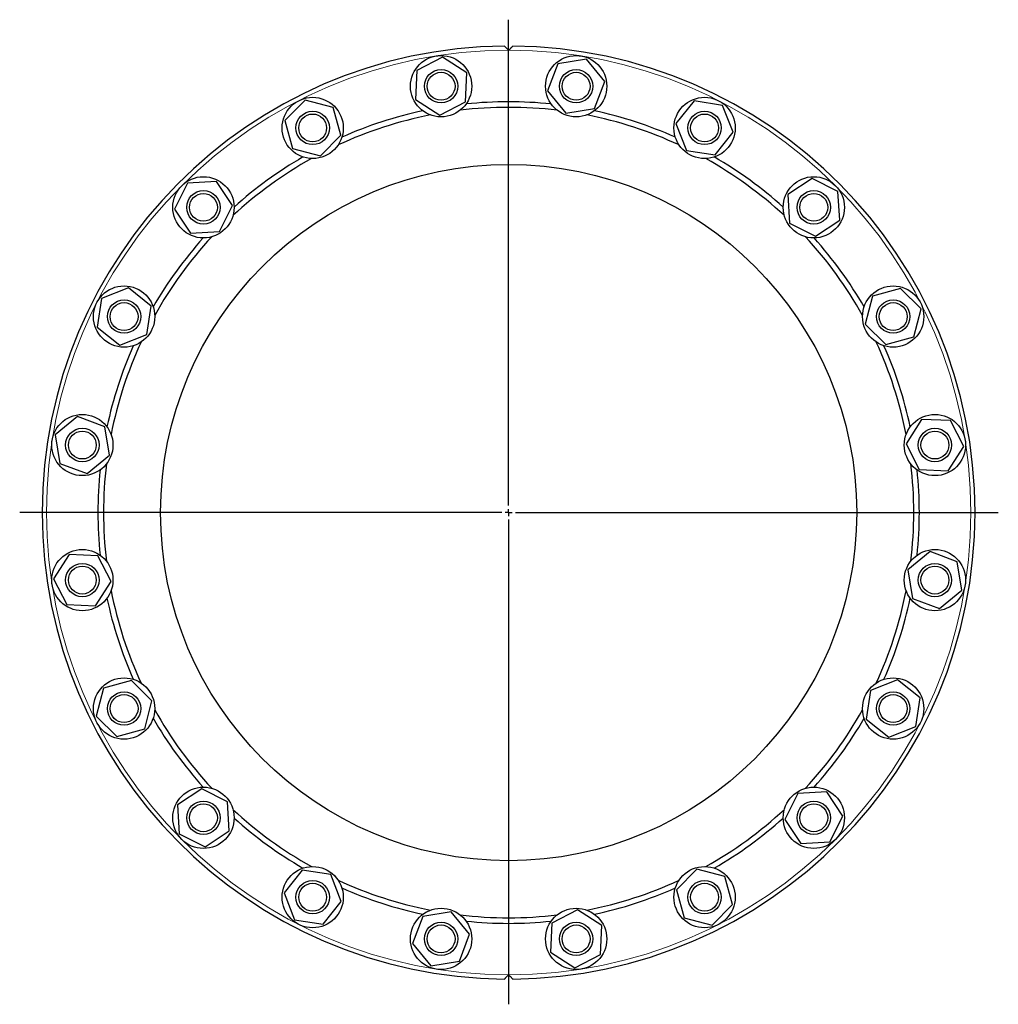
# Model space of a CAD drawing. Header units: millimetres. Extents: x 68 to 1271, y 35 to 1176.
# Tile 2 of 3: x 68 to 771, y 469 to 1176. Entities that reach past the tile are written whole.
import ezdxf

# ---------------------------------------------------------------- set-up
doc = ezdxf.new("R2010")
doc.units = ezdxf.units.MM
doc.layers.add('FORMAT', color=7, linetype='Continuous')

# ---------------------------------------------------------------- blocks, each defined once
blk = doc.blocks.new('SW_CENTERMARKSYMBOL_0')
at = {"layer": 'FORMAT', "color": 0}
for p, q in [((0, 5), (0, 353.95)), ((-5, 0), (-351.19, 0)), ((0, 0), (-2.5, 0)), ((0, 0), (0, 2.5)), ((0, 0), (0, -2.5)), ((0, 0), (2.5, 0)), ((5, 0), (351.72, 0)), ((0, -5), (0, -353.15))]:
    blk.add_line(p, q, dxfattribs=at)

msp = doc.modelspace()

# ---------------------------------------------------------------- linework, layer by layer
at = {"color": 7, "linetype": 'Continuous', "lineweight": 25}
for p, q in [((371.44, 1148.99), (352.98, 1139.43)), ((388.94, 1137.78), (371.44, 1148.99)), ((474.8, 1147.68), (454.29, 1144.29)), ((487.98, 1131.61), (474.8, 1147.68)), ((352.98, 1139.43), (352.03, 1118.67)), ((454.29, 1144.29), (446.97, 1124.84)), ((387.99, 1117.02), (388.94, 1137.78)), ((480.66, 1112.16), (487.98, 1131.61)), ((446.97, 1124.84), (460.15, 1108.77)), ((272.73, 1118.29), (258.13, 1103.5)), ((292.84, 1113.04), (272.73, 1118.29)), ((352.03, 1118.67), (369.53, 1107.46)), ((552.14, 1117.61), (539.17, 1101.37)), ((572.69, 1114.49), (552.14, 1117.61)), ((298.35, 1093), (292.84, 1113.04)), ((369.53, 1107.46), (387.99, 1117.02)), ((460.15, 1108.77), (480.66, 1112.16)), ((580.27, 1095.13), (572.69, 1114.49)), ((258.13, 1103.5), (263.64, 1083.46)), ((539.17, 1101.37), (546.74, 1082.02)), ((283.75, 1078.21), (298.35, 1093)), ((567.29, 1078.9), (580.27, 1095.13)), ((263.64, 1083.46), (283.75, 1078.21)), ((546.74, 1082.02), (567.29, 1078.9)), ((636.96, 1061.99), (619.6, 1050.56)), ((655.54, 1052.68), (636.96, 1061.99)), ((188.34, 1058.6), (179.03, 1040.02)), ((209.09, 1059.82), (188.34, 1058.6)), ((220.53, 1042.47), (209.09, 1059.82)), ((619.6, 1050.56), (620.82, 1029.81)), ((656.76, 1031.93), (655.54, 1052.68)), ((179.03, 1040.02), (190.46, 1022.66)), ((211.21, 1023.89), (220.53, 1042.47)), ((620.82, 1029.81), (639.4, 1020.5)), ((639.4, 1020.5), (656.76, 1031.93)), ((190.46, 1022.66), (211.21, 1023.89)), ((145.89, 983.33), (126.53, 975.75)), ((162.12, 970.35), (145.89, 983.33)), ((700.44, 982.89), (680.4, 977.38)), ((715.23, 968.29), (700.44, 982.89)), ((680.4, 977.38), (675.15, 957.27)), ((126.53, 975.75), (123.41, 955.2)), ((159, 949.8), (162.12, 970.35)), ((709.98, 948.18), (715.23, 968.29)), ((123.41, 955.2), (139.65, 942.23)), ((675.15, 957.27), (689.94, 942.67)), ((139.65, 942.23), (159, 949.8)), ((689.94, 942.67), (709.98, 948.18)), ((109.41, 891.04), (93.34, 877.86)), ((128.86, 883.72), (109.41, 891.04)), ((715.61, 888.99), (704.4, 871.49)), ((736.37, 888.04), (715.61, 888.99)), ((745.93, 869.58), (736.37, 888.04)), ((93.34, 877.86), (96.73, 857.35)), ((132.25, 863.21), (128.86, 883.72)), ((704.4, 871.49), (713.96, 853.03)), ((116.18, 850.03), (132.25, 863.21)), ((734.72, 852.08), (745.93, 869.58)), ((96.73, 857.35), (116.18, 850.03)), ((713.96, 853.03), (734.72, 852.08)), ((103.24, 792), (92.03, 774.5)), ((124, 791.05), (103.24, 792)), ((721.78, 794.05), (705.71, 780.87)), ((741.23, 786.73), (721.78, 794.05)), ((133.56, 772.59), (124, 791.05)), ((744.61, 766.22), (741.23, 786.73)), ((705.71, 780.87), (709.1, 760.36)), ((92.03, 774.5), (101.59, 756.04)), ((122.35, 755.09), (133.56, 772.59)), ((728.55, 753.04), (744.61, 766.22)), ((709.1, 760.36), (728.55, 753.04)), ((101.59, 756.04), (122.35, 755.09)), ((148.02, 701.41), (127.98, 695.91)), ((162.81, 686.81), (148.02, 701.41)), ((698.31, 701.85), (678.95, 694.28)), ((714.55, 688.88), (698.31, 701.85)), ((127.98, 695.91), (122.73, 675.79)), ((678.95, 694.28), (675.84, 673.73)), ((157.56, 666.7), (162.81, 686.81)), ((711.43, 668.33), (714.55, 688.88)), ((122.73, 675.79), (137.52, 661.19)), ((675.84, 673.73), (692.07, 660.75)), ((137.52, 661.19), (157.56, 666.7)), ((692.07, 660.75), (711.43, 668.33)), ((198.55, 623.59), (181.2, 612.15)), ((217.13, 614.27), (198.55, 623.59)), ((626.75, 620.2), (617.43, 601.62)), ((647.5, 621.42), (626.75, 620.2)), ((658.93, 604.06), (647.5, 621.42)), ((181.2, 612.15), (182.42, 591.41)), ((218.36, 593.52), (217.13, 614.27)), ((617.43, 601.62), (628.87, 584.26)), ((649.62, 585.48), (658.93, 604.06)), ((182.42, 591.41), (201, 582.09)), ((201, 582.09), (218.36, 593.52)), ((628.87, 584.26), (649.62, 585.48)), ((554.21, 565.87), (539.61, 551.08)), ((574.32, 560.62), (554.21, 565.87)), ((270.67, 565.18), (257.69, 548.95)), ((291.22, 562.07), (270.67, 565.18)), ((298.79, 542.71), (291.22, 562.07)), ((579.83, 540.58), (574.32, 560.62)), ((257.69, 548.95), (265.27, 529.59)), ((539.61, 551.08), (545.12, 531.04)), ((285.82, 526.47), (298.79, 542.71)), ((565.23, 525.79), (579.83, 540.58)), ((357.3, 531.93), (349.98, 512.47)), ((377.81, 535.31), (357.3, 531.93)), ((390.99, 519.24), (377.81, 535.31)), ((468.43, 536.62), (449.97, 527.06)), ((485.93, 525.41), (468.43, 536.62)), ((545.12, 531.04), (565.23, 525.79)), ((265.27, 529.59), (285.82, 526.47)), ((449.97, 527.06), (449.02, 506.3)), ((484.98, 504.65), (485.93, 525.41)), ((383.67, 499.79), (390.99, 519.24)), ((349.98, 512.47), (363.16, 496.41)), ((449.02, 506.3), (466.52, 495.09)), ((466.52, 495.09), (484.98, 504.65)), ((363.16, 496.41), (383.67, 499.79))]:
    msp.add_line(p, q, dxfattribs=at)
for centre, radius in [((370.48, 1128.22), 22), ((467.47, 1128.22), 22), ((370.48, 1128.22), 12), ((467.47, 1128.22), 12), ((370.48, 1128.22), 10), ((467.47, 1128.22), 10), ((278.24, 1098.25), 22), ((559.72, 1098.25), 22), ((278.24, 1098.25), 12), ((559.72, 1098.25), 12), ((278.24, 1098.25), 10), ((559.72, 1098.25), 10), ((418.98, 822.04), 250), ((199.78, 1041.24), 22), ((638.18, 1041.24), 22), ((199.78, 1041.24), 12), ((199.78, 1041.24), 10), ((638.18, 1041.24), 12), ((638.18, 1041.24), 10), ((142.77, 962.78), 22), ((695.19, 962.78), 22), ((142.77, 962.78), 12), ((142.77, 962.78), 10), ((695.19, 962.78), 12), ((695.19, 962.78), 10), ((112.8, 870.54), 22), ((725.16, 870.54), 22), ((112.8, 870.54), 12), ((112.8, 870.54), 10), ((725.16, 870.54), 12), ((725.16, 870.54), 10), ((112.8, 773.55), 22), ((725.16, 773.55), 22), ((112.8, 773.55), 12), ((725.16, 773.55), 12), ((112.8, 773.55), 10), ((725.16, 773.55), 10), ((142.77, 681.3), 22), ((695.19, 681.3), 22), ((142.77, 681.3), 12), ((695.19, 681.3), 12), ((142.77, 681.3), 10), ((695.19, 681.3), 10), ((199.78, 602.84), 22), ((638.18, 602.84), 22), ((199.78, 602.84), 12), ((199.78, 602.84), 10), ((638.18, 602.84), 12), ((638.18, 602.84), 10), ((278.24, 545.83), 22), ((559.72, 545.83), 22), ((278.24, 545.83), 12), ((278.24, 545.83), 10), ((559.72, 545.83), 12), ((559.72, 545.83), 10), ((370.48, 515.86), 22), ((467.47, 515.86), 22), ((370.48, 515.86), 12), ((370.48, 515.86), 10), ((467.47, 515.86), 12), ((467.47, 515.86), 10)]:
    msp.add_circle(centre, radius, dxfattribs=at)
for radius, start, end in [(335, 90.51083, 269.48917), (335, 270.51083, 89.48917), (295, 102.04952, 113.95048), (291, 83.11579, 96.88421), (295, 84.04952, 95.95048), (295, 66.04952, 77.95048), (291, 101.11579, 114.88421), (291, 65.11579, 78.88421), (291, 119.11579, 132.88421), (295, 120.04952, 131.95048), (291, 47.11579, 60.88421), (295, 48.04952, 59.95048), (295, 138.04952, 149.95048), (291, 137.11579, 150.88421), (291, 29.11579, 42.88421), (295, 30.04952, 41.95048), (295, 156.04952, 167.95048), (291, 155.11579, 168.88421), (291, 11.11579, 24.88421), (295, 12.04952, 23.95048), (291, 173.11579, 180), (291, 353.11579, 6.88421), (295, 174.04952, 180), (295, 354.04952, 5.95048), (295, 180, 185.95048), (291, 180, 186.88421), (291, 191.11579, 204.88421), (291, 335.11579, 348.88421), (295, 192.04952, 203.95048), (295, 336.04952, 347.95048), (291, 209.11579, 222.88421), (291, 317.11579, 330.88421), (295, 210.04952, 221.95048), (295, 318.04952, 329.95048), (291, 227.11579, 240.88421), (291, 299.11579, 312.88421), (295, 228.04952, 239.95048), (295, 300.04952, 311.95048), (291, 245.11579, 258.88421), (295, 246.04952, 257.95048), (291, 281.11579, 294.88421), (295, 282.04952, 293.95048), (291, 263.11579, 276.88421), (295, 264.04952, 275.95048)]:
    msp.add_arc((418.98, 822.04), radius, start, end, dxfattribs=at)
at = {"color": 8, "linetype": 'Continuous', "lineweight": 18}
for start, end in [(90, 270), (270, 90)]:
    msp.add_arc((418.98, 822.04), 332, start, end, dxfattribs=at)
at = {"color": 7, "linetype": 'Continuous', "lineweight": 25}
for points, knots in [([(415.99, 1157.03), (415.99, 1157.03), (416.02, 1157), (416.13, 1156.89), (416.21, 1156.81), (416.4, 1156.62), (416.52, 1156.5), (416.77, 1156.25), (416.91, 1156.12), (417.34, 1155.68), (417.65, 1155.37), (418.31, 1154.71), (418.64, 1154.38), (418.98, 1154.04)], [0, 0, 0, 0, 0.125, 0.125, 0.25, 0.25, 0.375, 0.375, 0.5, 0.5, 0.75, 0.75, 1, 1, 1, 1]), ([(418.98, 1154.04), (419.32, 1154.38), (419.65, 1154.71), (420.14, 1155.2), (420.3, 1155.36), (420.61, 1155.67), (420.76, 1155.82), (421.05, 1156.11), (421.19, 1156.25), (421.44, 1156.5), (421.55, 1156.62), (421.75, 1156.81), (421.83, 1156.89), (421.91, 1156.97), (421.93, 1156.99), (421.96, 1157.02), (421.97, 1157.03), (421.97, 1157.03)], [0, 0, 0, 0, 0.25, 0.25, 0.375, 0.375, 0.5, 0.5, 0.625, 0.625, 0.75, 0.75, 0.875, 0.875, 0.9375, 0.9375, 1, 1, 1, 1]), ([(415.99, 487.05), (415.99, 487.05), (416.02, 487.08), (416.13, 487.19), (416.21, 487.27), (416.4, 487.46), (416.52, 487.58), (416.77, 487.83), (416.91, 487.97), (417.34, 488.4), (417.65, 488.71), (418.31, 489.37), (418.64, 489.7), (418.98, 490.04)], [0, 0, 0, 0, 0.125, 0.125, 0.25, 0.25, 0.375, 0.375, 0.5, 0.5, 0.75, 0.75, 1, 1, 1, 1]), ([(418.98, 490.04), (419.32, 489.7), (419.65, 489.37), (420.14, 488.88), (420.3, 488.72), (420.61, 488.41), (420.76, 488.26), (421.05, 487.97), (421.19, 487.83), (421.44, 487.58), (421.55, 487.47), (421.75, 487.27), (421.83, 487.19), (421.91, 487.11), (421.93, 487.09), (421.96, 487.06), (421.97, 487.05), (421.97, 487.05)], [0, 0, 0, 0, 0.25, 0.25, 0.375, 0.375, 0.5, 0.5, 0.625, 0.625, 0.75, 0.75, 0.875, 0.875, 0.9375, 0.9375, 1, 1, 1, 1])]:
    msp.add_open_spline(points, degree=3, knots=knots, dxfattribs=at)

# ---------------------------------------------------------------- block references
at = {"layer": 'FORMAT'}
msp.add_blockref('SW_CENTERMARKSYMBOL_0', (418.98, 822.04), dxfattribs=at)

doc.saveas('drawing.dxf')
